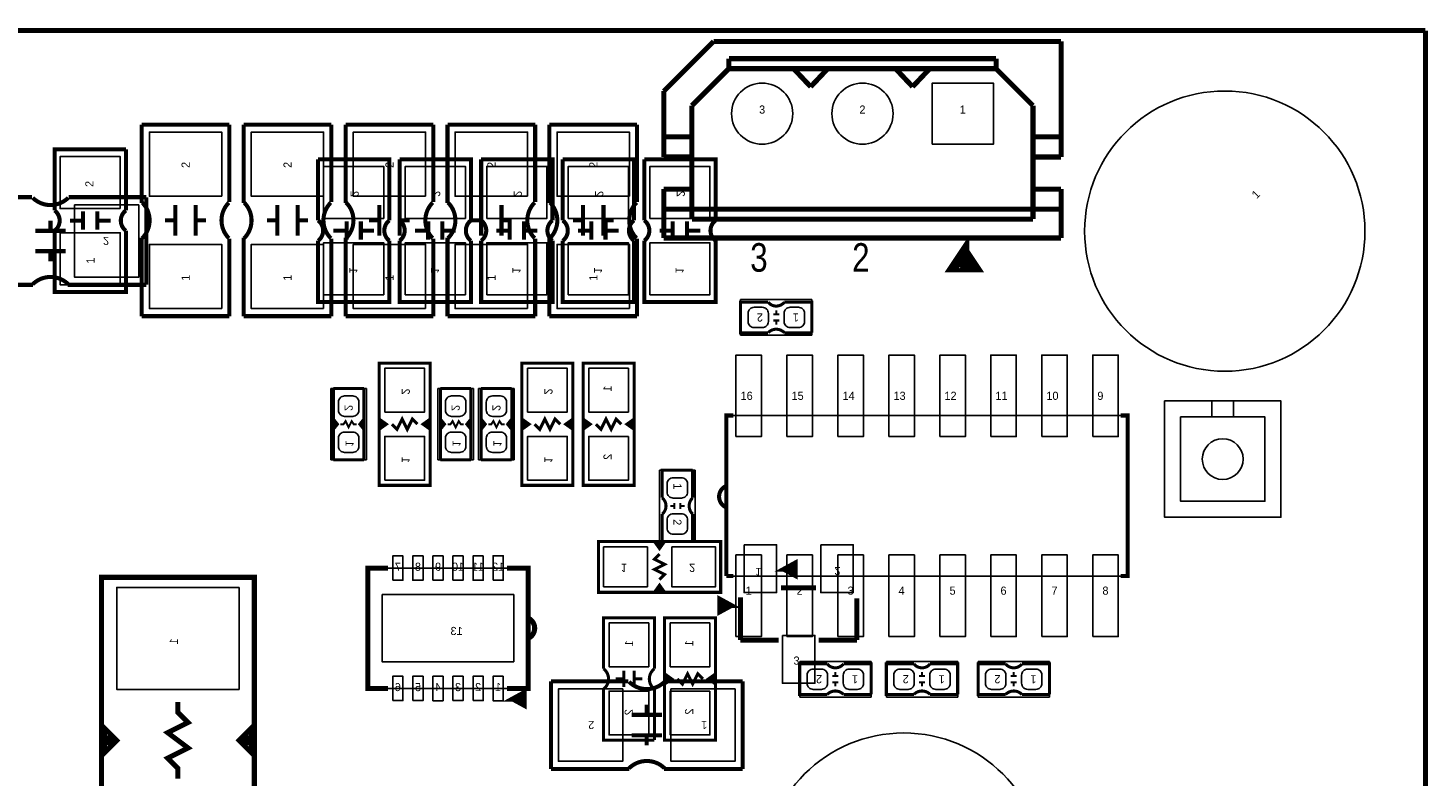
# Model space of a CAD drawing. Extents: x 0 to 180, y 0 to 69.
# Tile 14 of 15: x 62 to 97, y 50 to 69. Entities that reach past the tile are written whole.
import ezdxf
from ezdxf.enums import TextEntityAlignment as Align

# ---------------------------------------------------------------- set-up
doc = ezdxf.new("R2010")
doc.units = 0
for name, color, linetype in [('BG_OUTLINE', 254, 'CONTINUOUS'), ('PG_PIN_NUMBER', 231, 'CONTINUOUS'), ('PG_SILKSCREEN_BOTTOM', 200, 'CONTINUOUS'), ('PG_SILKSCREEN_TOP', 92, 'CONTINUOUS'), ('PIN_BOTTOM', 1, 'CONTINUOUS'), ('PIN_TOP', 150, 'CONTINUOUS')]:
    doc.layers.add(name, color=color, linetype=linetype)

msp = doc.modelspace()

# ---------------------------------------------------------------- linework, layer by layer
at = {"layer": 'BG_OUTLINE', "const_width": 0.127}
for points in [[(96.999806, 69.000116), (0, 69.000116)], [(96.999806, 0), (96.999806, 69.000116)]]:
    msp.add_lwpolyline(points, dxfattribs=at)
at = {"layer": 'PG_SILKSCREEN_BOTTOM'}
for points, const_width in [([(69.4055, 65.792096), (71.1835, 65.792096), (71.1835, 64.268096)], 0.1016), ([(69.4055, 64.268096), (69.4055, 65.792096)], 0.1016), ([(71.4375, 65.792096), (73.2155, 65.792096), (73.2155, 64.268096)], 0.1016), ([(71.4375, 64.268096), (71.4375, 65.792096)], 0.1016), ([(73.4695, 65.792096), (75.2475, 65.792096), (75.2475, 64.268096)], 0.1016), ([(73.4695, 64.268096), (73.4695, 65.792096)], 0.1016), ([(75.5015, 65.792096), (77.2795, 65.792096), (77.2795, 64.268096)], 0.1016), ([(75.5015, 64.268096), (75.5015, 65.792096)], 0.1016), ([(77.5335, 65.792096), (79.3115, 65.792096), (79.3115, 64.268096)], 0.1016), ([(77.5335, 64.268096), (77.5335, 65.792096)], 0.1016), ([(60.3504, 64.8462), (62.2808, 64.8462)], 0.1016), ([(63.1952, 64.8462), (65.1256, 64.8462)], 0.1016), ([(65.1256, 62.6618), (65.1256, 64.8462)], 0.1016), ([(62.738, 64.008), (62.738, 64.262)], 0.1016), ([(70.1167, 63.785496), (70.1167, 64.242696)], 0.1016), ([(70.4723, 63.785496), (70.4723, 64.242696)], 0.1016), ([(72.1487, 63.785496), (72.1487, 64.242696)], 0.1016), ([(72.5043, 63.785496), (72.5043, 64.242696)], 0.1016), ([(74.1807, 63.785496), (74.1807, 64.242696)], 0.1016), ([(74.5363, 63.785496), (74.5363, 64.242696)], 0.1016), ([(76.2127, 63.785496), (76.2127, 64.242696)], 0.1016), ([(76.5683, 63.785496), (76.5683, 64.242696)], 0.1016), ([(78.2447, 63.785496), (78.2447, 64.242696)], 0.1016), ([(78.6003, 63.785496), (78.6003, 64.242696)], 0.1016), ([(62.357, 64.008), (63.119, 64.008)], 0.1016), ([(70.1167, 64.014096), (69.7865, 64.014096)], 0.1016), ([(70.4723, 64.014096), (70.8025, 64.014096)], 0.1016), ([(72.1487, 64.014096), (71.8185, 64.014096)], 0.1016), ([(72.5043, 64.014096), (72.8345, 64.014096)], 0.1016), ([(74.1807, 64.014096), (73.8505, 64.014096)], 0.1016), ([(74.5363, 64.014096), (74.8665, 64.014096)], 0.1016), ([(76.2127, 64.014096), (75.8825, 64.014096)], 0.1016), ([(76.5683, 64.014096), (76.8985, 64.014096)], 0.1016), ([(78.2447, 64.014096), (77.9145, 64.014096)], 0.1016), ([(78.6003, 64.014096), (78.9305, 64.014096)], 0.1016), ([(62.357, 63.5), (63.119, 63.5)], 0.1016), ([(62.738, 63.246), (62.738, 63.5)], 0.1016), ([(62.3062, 62.6618), (60.3504, 62.6618)], 0.1016), ([(65.1256, 62.6618), (63.1698, 62.6618)], 0.1016), ([(70.9295, 60.712096), (70.9295, 57.664096), (72.1995, 57.664096), (72.1995, 60.712096), (70.9295, 60.712096)], 0.0762), ([(74.4855, 60.712096), (74.4855, 57.664096), (75.7555, 57.664096), (75.7555, 60.712096), (74.4855, 60.712096)], 0.0762), ([(77.2795, 57.664096), (77.2795, 60.712096), (76.0095, 60.712096), (76.0095, 57.664096), (77.2795, 57.664096)], 0.0762), ([(69.7865, 58.299096), (69.7865, 59.061096), (69.8881, 59.188096), (69.7865, 59.315096), (69.7865, 60.077096)], 0.0762), ([(69.7865, 60.077096), (70.5485, 60.077096)], 0.0762), ([(70.5485, 60.077096), (70.5485, 59.315096), (70.4469, 59.188096), (70.5485, 59.061096), (70.5485, 58.299096)], 0.0762), ([(72.4535, 58.299096), (72.4535, 59.061096), (72.5551, 59.188096), (72.4535, 59.315096), (72.4535, 60.077096)], 0.0762), ([(72.4535, 60.077096), (73.2155, 60.077096)], 0.0762), ([(73.2155, 60.077096), (73.2155, 59.315096), (73.1139, 59.188096), (73.2155, 59.061096), (73.2155, 58.299096)], 0.0762), ([(73.4695, 58.299096), (73.4695, 59.061096), (73.5711, 59.188096), (73.4695, 59.315096), (73.4695, 60.077096)], 0.0762), ([(73.4695, 60.077096), (74.2315, 60.077096)], 0.0762), ([(74.2315, 60.077096), (74.2315, 59.315096), (74.1299, 59.188096), (74.2315, 59.061096), (74.2315, 58.299096)], 0.0762), ([(69.7865, 59.061096), (69.7865, 59.315096)], 0.0762), ([(69.9643, 59.188096), (70.0405, 59.188096), (70.0913, 59.264296), (70.1675, 59.111896), (70.2437, 59.264296), (70.2945, 59.188096), (70.3707, 59.188096)], 0.0508), ([(70.5485, 59.061096), (70.5485, 59.315096)], 0.0762), ([(70.9295, 59.315096), (71.1073, 59.188096), (70.9295, 59.061096)], 0.0762), ([(71.882, 59.188096), (71.755, 59.315096), (71.628, 59.061096), (71.501, 59.315096), (71.374, 59.061096), (71.247, 59.188096)], 0.0762), ([(72.1995, 59.061096), (72.0217, 59.188096), (72.1995, 59.315096)], 0.0762), ([(72.4535, 59.061096), (72.4535, 59.315096)], 0.0762), ([(72.6313, 59.188096), (72.7075, 59.188096), (72.7583, 59.264296), (72.8345, 59.111896), (72.9107, 59.264296), (72.9615, 59.188096), (73.0377, 59.188096)], 0.0508), ([(73.2155, 59.061096), (73.2155, 59.315096)], 0.0762), ([(73.4695, 59.061096), (73.4695, 59.315096)], 0.0762), ([(73.6473, 59.188096), (73.7235, 59.188096), (73.7743, 59.264296), (73.8505, 59.111896), (73.9267, 59.264296), (73.9775, 59.188096), (74.0537, 59.188096)], 0.0508), ([(74.2315, 59.061096), (74.2315, 59.315096)], 0.0762), ([(74.4855, 59.315096), (74.6633, 59.188096), (74.4855, 59.061096)], 0.0762), ([(75.438, 59.188096), (75.311, 59.315096), (75.184, 59.061096), (75.057, 59.315096), (74.93, 59.061096), (74.803, 59.188096)], 0.0762), ([(75.7555, 59.061096), (75.5777, 59.188096), (75.7555, 59.315096)], 0.0762), ([(76.0095, 59.315096), (76.1873, 59.188096), (76.0095, 59.061096)], 0.0762), ([(76.327, 59.188096), (76.454, 59.061096), (76.581, 59.315096), (76.708, 59.061096), (76.835, 59.315096), (76.962, 59.188096)], 0.0762), ([(77.2795, 59.061096), (77.1017, 59.188096), (77.2795, 59.315096)], 0.0762), ([(69.8119, 59.162696), (69.8119, 59.238896)], 0.0762), ([(70.4977, 59.162696), (70.4977, 59.238896)], 0.0762), ([(71.1073, 59.188096), (70.9803, 59.188096), (70.9803, 59.238896), (70.9803, 59.137296)], 0.0762), ([(72.0217, 59.188096), (72.1487, 59.188096), (72.1487, 59.137296), (72.1487, 59.238896)], 0.0762), ([(72.4789, 59.162696), (72.4789, 59.238896)], 0.0762), ([(73.1647, 59.162696), (73.1647, 59.238896)], 0.0762), ([(73.4949, 59.162696), (73.4949, 59.238896)], 0.0762), ([(74.1807, 59.162696), (74.1807, 59.238896)], 0.0762), ([(74.6633, 59.188096), (74.5363, 59.188096), (74.5363, 59.238896), (74.5363, 59.137296)], 0.0762), ([(75.5777, 59.188096), (75.7047, 59.188096), (75.7047, 59.137296), (75.7047, 59.238896)], 0.0762), ([(76.1873, 59.188096), (76.0603, 59.188096), (76.0603, 59.238896), (76.0603, 59.137296)], 0.0762), ([(77.1017, 59.188096), (77.2287, 59.188096), (77.2287, 59.137296), (77.2287, 59.238896)], 0.0762), ([(70.5485, 58.299096), (69.7865, 58.299096)], 0.0762), ([(73.2155, 58.299096), (72.4535, 58.299096)], 0.0762), ([(74.2315, 58.299096), (73.4695, 58.299096)], 0.0762), ([(79.4385, 56.267096), (76.3905, 56.267096), (76.3905, 54.997096), (79.4385, 54.997096), (79.4385, 56.267096)], 0.0762), ([(78.0415, 56.267096), (77.9145, 56.089296), (77.7875, 56.267096)], 0.0762), ([(77.9145, 56.089296), (77.9145, 56.216296), (77.9653, 56.216296), (77.8637, 56.216296)], 0.0762), ([(77.9145, 55.314596), (78.0415, 55.441596), (77.7875, 55.568596), (78.0415, 55.695596), (77.7875, 55.822596), (77.9145, 55.949596)], 0.0762), ([(81.016602, 55.572406), (81.296002, 55.420006), (81.296002, 55.724806), (81.016602, 55.572406), (81.270602, 55.572406)], 0.127), ([(71.1454, 55.602124), (70.644004, 55.602124), (70.644004, 52.601876), (71.143876, 52.601876)], 0.127), ([(74.1172, 55.602124), (74.643996, 55.602124), (74.643996, 52.601876), (74.1172, 52.601876)], 0.127), ([(67.564, 55.372), (64.008, 55.372)], 0.127), ([(64.262, 55.372), (64.008, 55.372), (64.008, 47.244), (64.262, 47.244)], 0.127), ([(67.564, 47.244), (67.818, 47.244), (67.818, 55.372), (67.564, 55.372)], 0.127), ([(77.7875, 54.997096), (77.9145, 55.174896), (78.0415, 54.997096)], 0.0762), ([(77.9145, 55.174896), (77.9145, 55.047896), (77.8637, 55.047896), (77.9653, 55.047896)], 0.0762), ([(80.939894, 55.107586), (81.812384, 55.107586)], 0.127), ([(79.931514, 53.807614), (79.931514, 54.871112)], 0.127), ([(82.831686, 54.84622), (82.831686, 53.807614)], 0.127), ([(77.7875, 53.092096), (77.7875, 54.362096), (76.5175, 54.362096), (76.5175, 53.092096)], 0.0762), ([(79.3115, 51.314096), (79.3115, 54.362096), (78.0415, 54.362096), (78.0415, 51.314096), (79.3115, 51.314096)], 0.0762), ([(80.88122, 53.807614), (79.931514, 53.807614)], 0.127), ([(81.88198, 53.807614), (82.831686, 53.807614)], 0.127), ([(77.0255, 53.041296), (77.0255, 52.634896)], 0.0762), ([(77.2795, 53.041296), (77.2795, 52.634896)], 0.0762), ([(78.359, 52.838096), (78.486, 52.711096), (78.613, 52.965096), (78.74, 52.711096), (78.867, 52.965096), (78.994, 52.838096)], 0.0762), ([(77.0255, 52.838096), (76.8223, 52.838096)], 0.0762), ([(77.2795, 52.838096), (77.4827, 52.838096)], 0.0762), ([(78.0415, 52.965096), (78.2193, 52.838096), (78.0415, 52.711096)], 0.0762), ([(78.2193, 52.838096), (78.0923, 52.838096), (78.0923, 52.888896), (78.0923, 52.787296)], 0.0762), ([(79.3115, 52.711096), (79.1337, 52.838096), (79.3115, 52.965096)], 0.0762), ([(79.1337, 52.838096), (79.2607, 52.838096), (79.2607, 52.787296), (79.2607, 52.888896)], 0.0762), ([(71.1454, 52.601876), (71.143876, 52.601876)], 0.127), ([(74.2569, 52.338732), (74.5363, 52.186332), (74.5363, 52.491132), (74.2569, 52.338732), (74.5109, 52.338732)], 0.127), ([(76.5175, 52.584096), (76.5175, 51.314096), (77.7875, 51.314096)], 0.0762), ([(77.7875, 51.314096), (77.7875, 52.584096)], 0.0762), ([(65.913, 50.3555), (65.913, 50.6095), (65.659, 50.8635), (66.167, 51.1175), (65.659, 51.4985), (66.167, 51.7525), (65.913, 52.0065), (65.913, 52.2605)], 0.127), ([(64.008, 50.927), (64.389, 51.308), (64.008, 51.689)], 0.127), ([(67.818, 51.689), (67.437, 51.308), (67.818, 50.927)], 0.127), ([(64.0842, 51.0794), (64.0842, 51.562)], 0.127), ([(64.1604, 51.181), (64.1604, 51.435)], 0.127), ([(64.262, 51.181), (64.262, 51.435)], 0.127), ([(67.564, 51.435), (67.564, 51.181)], 0.127), ([(67.6656, 51.435), (67.6656, 51.181)], 0.127), ([(67.7418, 51.5366), (67.7418, 51.054)], 0.127)]:
    msp.add_lwpolyline(points, dxfattribs=dict(at, const_width=const_width))
for points, const_width in [([(63.1825, 64.8335, -0.413378), (62.2935, 64.8335)], 0.1016), ([(71.1835, 64.268096, 0.5), (71.1835, 63.760096), (71.1835, 62.236096), (69.4055, 62.236096), (69.4055, 63.760096)], 0.1016), ([(69.4055, 64.268096, -0.5), (69.4055, 63.760096)], 0.1016), ([(73.2155, 64.268096, 0.5), (73.2155, 63.760096), (73.2155, 62.236096), (71.4375, 62.236096), (71.4375, 63.760096)], 0.1016), ([(71.4375, 64.268096, -0.5), (71.4375, 63.760096)], 0.1016), ([(75.2475, 64.268096, 0.5), (75.2475, 63.760096), (75.2475, 62.236096), (73.4695, 62.236096), (73.4695, 63.760096)], 0.1016), ([(73.4695, 64.268096, -0.5), (73.4695, 63.760096)], 0.1016), ([(77.2795, 64.268096, 0.5), (77.2795, 63.760096), (77.2795, 62.236096), (75.5015, 62.236096), (75.5015, 63.760096)], 0.1016), ([(75.5015, 64.268096, -0.5), (75.5015, 63.760096)], 0.1016), ([(79.3115, 64.268096, 0.5), (79.3115, 63.760096), (79.3115, 62.236096), (77.5335, 62.236096), (77.5335, 63.760096)], 0.1016), ([(77.5335, 64.268096, -0.5), (77.5335, 63.760096)], 0.1016), ([(62.2935, 62.6745, -0.414028), (63.1825, 62.6745)], 0.1016), ([(74.643996, 54.351936, -0.636179), (74.643996, 53.852064)], 0.127), ([(76.5175, 52.584096, 0.5), (76.5175, 53.092096)], 0.0762), ([(77.7875, 52.584096, -0.5), (77.7875, 53.092096)], 0.0762)]:
    msp.add_lwpolyline(points, format="xyb", dxfattribs=dict(at, const_width=const_width))
for points in [[(69.723, 58.299096), (69.723, 60.077096)], [(69.723, 60.077096), (70.612, 60.077096)], [(70.612, 60.077096), (70.612, 58.299096)], [(72.39, 58.299096), (72.39, 60.077096)], [(72.39, 60.077096), (73.279, 60.077096)], [(73.279, 60.077096), (73.279, 58.299096)], [(73.406, 58.299096), (73.406, 60.077096)], [(73.406, 60.077096), (74.295, 60.077096)], [(74.295, 60.077096), (74.295, 58.299096)], [(70.612, 58.299096), (69.723, 58.299096)], [(73.279, 58.299096), (72.39, 58.299096)], [(74.295, 58.299096), (73.406, 58.299096)], [(71.1454, 55.602124), (74.1172, 55.602124)], [(74.1172, 52.601876), (71.1454, 52.601876)]]:
    msp.add_lwpolyline(points, dxfattribs=at)
at = {"layer": 'PG_SILKSCREEN_TOP'}
for points, const_width in [([(79.261208, 68.729098), (78.020926, 67.48907)], 0.127), ([(79.261208, 68.729098), (85.421216, 68.729098)], 0.127), ([(81.761076, 68.729098), (87.921084, 68.729098)], 0.127), ([(87.921084, 65.848992), (87.921084, 68.729098)], 0.127), ([(78.721204, 67.12839), (79.6417, 68.04914)], 0.127), ([(79.6417, 68.299076), (83.800188, 68.299076)], 0.127), ([(79.6417, 68.04914), (79.6417, 68.299076)], 0.127), ([(79.6417, 68.04914), (83.800188, 68.04914)], 0.127), ([(81.681066, 67.599052), (81.256124, 68.04914)], 0.127), ([(82.106008, 68.04914), (81.681066, 67.599052)], 0.127), ([(82.141822, 68.299076), (86.30031, 68.299076)], 0.127), ([(82.141822, 68.04914), (86.30031, 68.04914)], 0.127), ([(84.221066, 67.599052), (83.796124, 68.04914)], 0.127), ([(84.646008, 68.04914), (84.221066, 67.599052)], 0.127), ([(86.30031, 68.299076), (86.30031, 68.04914)], 0.127), ([(86.30031, 68.04914), (87.22106, 67.12839)], 0.127), ([(78.020926, 65.848992), (78.020926, 67.48907)], 0.127), ([(78.721204, 64.299084), (78.721204, 67.12839)], 0.127), ([(87.22106, 67.12839), (87.22106, 64.299084)], 0.127), ([(65.0113, 66.655696), (65.0113, 64.699896)], 0.1016), ([(65.0113, 66.655696), (67.1957, 66.655696)], 0.1016), ([(67.1957, 64.725296), (67.1957, 66.655696)], 0.1016), ([(67.5513, 66.655696), (67.5513, 64.699896)], 0.1016), ([(67.5513, 66.655696), (69.7357, 66.655696)], 0.1016), ([(69.7357, 64.725296), (69.7357, 66.655696)], 0.1016), ([(70.0913, 66.655696), (70.0913, 64.699896)], 0.1016), ([(70.0913, 66.655696), (72.2757, 66.655696)], 0.1016), ([(72.2757, 64.725296), (72.2757, 66.655696)], 0.1016), ([(72.6313, 66.655696), (72.6313, 64.699896)], 0.1016), ([(72.6313, 66.655696), (74.8157, 66.655696)], 0.1016), ([(74.8157, 64.725296), (74.8157, 66.655696)], 0.1016), ([(75.1713, 66.655696), (75.1713, 64.699896)], 0.1016), ([(75.1713, 66.655696), (77.3557, 66.655696)], 0.1016), ([(77.3557, 64.725296), (77.3557, 66.655696)], 0.1016), ([(78.020926, 66.348864), (78.721204, 66.348864)], 0.127), ([(87.22106, 66.348864), (87.921084, 66.348864)], 0.127), ([(64.6176, 66.04), (62.8396, 66.04), (62.8396, 64.516)], 0.1016), ([(64.6176, 64.516), (64.6176, 66.04)], 0.1016), ([(78.020926, 65.848992), (78.721204, 65.848992)], 0.127), ([(87.921084, 65.848992), (87.22106, 65.848992)], 0.127), ([(78.721204, 65.049146), (78.020926, 65.049146)], 0.127), ([(78.020926, 65.049146), (78.020926, 63.829184)], 0.127), ([(87.22106, 65.049146), (87.921084, 65.049146)], 0.127), ([(87.921084, 63.829184), (87.921084, 65.049146)], 0.127), ([(63.5508, 64.0334), (63.5508, 64.4906)], 0.1016), ([(63.9064, 64.0334), (63.9064, 64.4906)], 0.1016), ([(65.8495, 63.887096), (65.8495, 64.649096)], 0.1016), ([(66.3575, 63.887096), (66.3575, 64.649096)], 0.1016), ([(68.3895, 63.887096), (68.3895, 64.649096)], 0.1016), ([(68.8975, 63.887096), (68.8975, 64.649096)], 0.1016), ([(70.9295, 63.887096), (70.9295, 64.649096)], 0.1016), ([(71.4375, 63.887096), (71.4375, 64.649096)], 0.1016), ([(73.4695, 63.887096), (73.4695, 64.649096)], 0.1016), ([(73.9775, 63.887096), (73.9775, 64.649096)], 0.1016), ([(76.0095, 63.887096), (76.0095, 64.649096)], 0.1016), ([(76.5175, 63.887096), (76.5175, 64.649096)], 0.1016), ([(85.421216, 64.54902), (78.020926, 64.54902)], 0.127), ([(87.921084, 64.54902), (80.521048, 64.54902)], 0.127), ([(63.5508, 64.262), (63.2206, 64.262)], 0.1016), ([(63.9064, 64.262), (64.2366, 64.262)], 0.1016), ([(65.5955, 64.268096), (65.8495, 64.268096)], 0.1016), ([(66.3575, 64.268096), (66.6115, 64.268096)], 0.1016), ([(68.1355, 64.268096), (68.3895, 64.268096)], 0.1016), ([(68.8975, 64.268096), (69.1515, 64.268096)], 0.1016), ([(70.6755, 64.268096), (70.9295, 64.268096)], 0.1016), ([(71.4375, 64.268096), (71.6915, 64.268096)], 0.1016), ([(73.2155, 64.268096), (73.4695, 64.268096)], 0.1016), ([(73.9775, 64.268096), (74.2315, 64.268096)], 0.1016), ([(75.7555, 64.268096), (76.0095, 64.268096)], 0.1016), ([(76.5175, 64.268096), (76.7715, 64.268096)], 0.1016), ([(84.721192, 64.299084), (78.721204, 64.299084)], 0.127), ([(87.22106, 64.299084), (81.221072, 64.299084)], 0.127), ([(65.0113, 63.836296), (65.0113, 61.880496)], 0.1016), ([(67.1957, 61.880496), (67.1957, 63.810896)], 0.1016), ([(67.5513, 63.836296), (67.5513, 61.880496)], 0.1016), ([(69.7357, 61.880496), (69.7357, 63.810896)], 0.1016), ([(70.0913, 63.836296), (70.0913, 61.880496)], 0.1016), ([(72.2757, 61.880496), (72.2757, 63.810896)], 0.1016), ([(72.6313, 63.836296), (72.6313, 61.880496)], 0.1016), ([(74.8157, 61.880496), (74.8157, 63.810896)], 0.1016), ([(75.1713, 63.836296), (75.1713, 61.880496)], 0.1016), ([(77.3557, 61.880496), (77.3557, 63.810896)], 0.1016), ([(85.421216, 63.829184), (78.020926, 63.829184)], 0.127), ([(87.921084, 63.829184), (80.521048, 63.829184)], 0.127), ([(85.5091, 63.484252), (85.7631, 63.103252), (85.2551, 63.103252), (85.5091, 63.484252), (85.5091, 63.103252)], 0.254), ([(80.6196, 61.468), (79.9338, 61.468), (79.9338, 62.23), (80.6196, 62.23)], 0.0762), ([(81.7118, 61.468), (81.7118, 62.23), (81.026, 62.23)], 0.0762), ([(65.0113, 61.880496), (67.1957, 61.880496)], 0.1016), ([(67.5513, 61.880496), (69.7357, 61.880496)], 0.1016), ([(70.0913, 61.880496), (72.2757, 61.880496)], 0.1016), ([(72.6313, 61.880496), (74.8157, 61.880496)], 0.1016), ([(75.1713, 61.880496), (77.3557, 61.880496)], 0.1016), ([(80.7466, 61.9252), (80.899, 61.9252)], 0.0508), ([(80.7466, 61.7728), (80.899, 61.7728)], 0.0508), ([(80.8228, 62.0268), (80.8228, 61.9252)], 0.0508), ([(80.8228, 61.7728), (80.8228, 61.6712)], 0.0508), ([(81.7118, 61.468), (81.026, 61.468)], 0.0762), ([(79.756, 59.403996), (79.58201, 59.403996), (79.58201, 55.404004)], 0.1016), ([(89.408, 59.403996), (89.58199, 59.403996), (89.58199, 55.404004), (89.408, 55.404004)], 0.1016), ([(78.74, 58.039), (77.978, 58.039), (77.978, 57.3532)], 0.0762), ([(78.74, 58.039), (78.74, 57.3532)], 0.0762), ([(78.2828, 57.0738), (78.2828, 57.2262)], 0.0508), ([(78.4352, 57.0738), (78.4352, 57.2262)], 0.0508), ([(78.74, 56.9468), (78.74, 56.261), (77.978, 56.261), (77.978, 56.9468)], 0.0762), ([(78.1812, 57.15), (78.2828, 57.15)], 0.0508), ([(78.4352, 57.15), (78.5368, 57.15)], 0.0508), ([(79.58201, 55.404004), (79.756, 55.404004)], 0.1016), ([(79.70012, 54.668674), (79.42072, 54.516274), (79.42072, 54.821074), (79.70012, 54.668674), (79.44612, 54.668674)], 0.127), ([(82.0928, 52.451), (81.407, 52.451), (81.407, 53.213), (82.0928, 53.213)], 0.0762), ([(82.296, 53.0098), (82.296, 52.9082)], 0.0508), ([(83.185, 52.451), (83.185, 53.213), (82.4992, 53.213)], 0.0762), ([(84.2518, 52.451), (83.566, 52.451), (83.566, 53.213), (84.2518, 53.213)], 0.0762), ([(84.455, 53.0098), (84.455, 52.9082)], 0.0508), ([(85.344, 52.451), (85.344, 53.213), (84.6582, 53.213)], 0.0762), ([(86.5378, 52.451), (85.852, 52.451), (85.852, 53.213), (86.5378, 53.213)], 0.0762), ([(86.741, 53.0098), (86.741, 52.9082)], 0.0508), ([(87.63, 52.451), (87.63, 53.213), (86.9442, 53.213)], 0.0762), ([(75.2094, 50.5968), (75.2094, 52.7812)], 0.1016), ([(77.1398, 52.7812), (75.2094, 52.7812)], 0.1016), ([(79.9846, 52.7812), (78.0542, 52.7812)], 0.1016), ([(79.9846, 50.5968), (79.9846, 52.7812)], 0.1016), ([(82.2198, 52.9082), (82.3722, 52.9082)], 0.0508), ([(82.2198, 52.7558), (82.3722, 52.7558)], 0.0508), ([(82.296, 52.7558), (82.296, 52.6542)], 0.0508), ([(84.3788, 52.9082), (84.5312, 52.9082)], 0.0508), ([(84.3788, 52.7558), (84.5312, 52.7558)], 0.0508), ([(84.455, 52.7558), (84.455, 52.6542)], 0.0508), ([(86.6648, 52.9082), (86.8172, 52.9082)], 0.0508), ([(86.6648, 52.7558), (86.8172, 52.7558)], 0.0508), ([(86.741, 52.7558), (86.741, 52.6542)], 0.0508), ([(83.185, 52.451), (82.4992, 52.451)], 0.0762), ([(85.344, 52.451), (84.6582, 52.451)], 0.0762), ([(87.63, 52.451), (86.9442, 52.451)], 0.0762), ([(77.978, 51.943), (77.216, 51.943)], 0.1016), ([(77.597, 51.943), (77.597, 52.197)], 0.1016), ([(77.978, 51.435), (77.216, 51.435)], 0.1016), ([(77.597, 51.181), (77.597, 51.435)], 0.1016), ([(75.2094, 50.5968), (77.1652, 50.5968)], 0.1016), ([(78.0288, 50.5968), (79.9846, 50.5968)], 0.1016)]:
    msp.add_lwpolyline(points, dxfattribs=dict(at, const_width=const_width))
for points, const_width in [([(62.8396, 64.516, -0.5), (62.8396, 64.008), (62.8396, 62.484), (64.6176, 62.484), (64.6176, 64.008)], 0.1016), ([(64.6176, 64.516, 0.5), (64.6176, 64.008)], 0.1016), ([(65.024, 63.823596, 0.414028), (65.024, 64.712596)], 0.1016), ([(67.183, 64.712596, 0.413378), (67.183, 63.823596)], 0.1016), ([(67.564, 63.823596, 0.414028), (67.564, 64.712596)], 0.1016), ([(69.723, 64.712596, 0.413378), (69.723, 63.823596)], 0.1016), ([(70.104, 63.823596, 0.414028), (70.104, 64.712596)], 0.1016), ([(72.263, 64.712596, 0.413378), (72.263, 63.823596)], 0.1016), ([(72.644, 63.823596, 0.414028), (72.644, 64.712596)], 0.1016), ([(74.803, 64.712596, 0.413378), (74.803, 63.823596)], 0.1016), ([(75.184, 63.823596, 0.414028), (75.184, 64.712596)], 0.1016), ([(77.343, 64.712596, 0.413378), (77.343, 63.823596)], 0.1016), ([(80.6196, 62.23, 0.480625), (81.026, 62.23)], 0.0762), ([(80.6196, 61.468, -0.428966), (81.026, 61.468)], 0.0762), ([(79.551276, 57.635648, 0.600151), (79.551276, 57.127648)], 0.1016), ([(77.978, 56.9468, 0.480625), (77.978, 57.3532)], 0.0762), ([(78.74, 56.9468, -0.428966), (78.74, 57.3532)], 0.0762), ([(82.0928, 53.213, 0.480625), (82.4992, 53.213)], 0.0762), ([(84.2518, 53.213, 0.480625), (84.6582, 53.213)], 0.0762), ([(86.5378, 53.213, 0.480625), (86.9442, 53.213)], 0.0762), ([(77.1525, 52.7685, 0.413378), (78.0415, 52.7685)], 0.1016), ([(82.0928, 52.451, -0.428966), (82.4992, 52.451)], 0.0762), ([(84.2518, 52.451, -0.428966), (84.6582, 52.451)], 0.0762), ([(86.5378, 52.451, -0.428966), (86.9442, 52.451)], 0.0762), ([(78.0415, 50.6095, 0.414028), (77.1525, 50.6095)], 0.1016)]:
    msp.add_lwpolyline(points, format="xyb", dxfattribs=dict(at, const_width=const_width))
for points in [[(81.7118, 62.2935), (79.9338, 62.2935)], [(79.9338, 62.2935), (79.9338, 61.4045)], [(81.7118, 61.4045), (81.7118, 62.2935)], [(79.9338, 61.4045), (81.7118, 61.4045)], [(79.756, 59.403996), (89.408, 59.403996)], [(77.9145, 58.039), (77.9145, 56.261)], [(78.8035, 58.039), (77.9145, 58.039)], [(78.8035, 56.261), (78.8035, 58.039)], [(77.9145, 56.261), (78.8035, 56.261)], [(89.408, 55.404004), (79.756, 55.404004)], [(83.185, 53.2765), (81.407, 53.2765)], [(81.407, 53.2765), (81.407, 52.3875)], [(83.185, 52.3875), (83.185, 53.2765)], [(85.344, 53.2765), (83.566, 53.2765)], [(83.566, 53.2765), (83.566, 52.3875)], [(85.344, 52.3875), (85.344, 53.2765)], [(87.63, 53.2765), (85.852, 53.2765)], [(85.852, 53.2765), (85.852, 52.3875)], [(87.63, 52.3875), (87.63, 53.2765)], [(81.407, 52.3875), (83.185, 52.3875)], [(83.566, 52.3875), (85.344, 52.3875)], [(85.852, 52.3875), (87.63, 52.3875)]]:
    msp.add_lwpolyline(points, dxfattribs=at)
at = {"layer": 'PIN_BOTTOM'}
for points in [[(84.709, 66.167), (84.709, 67.691), (86.233, 67.691), (86.233, 66.167)], [(69.5452, 64.316356), (71.0438, 64.316356), (71.0438, 65.611756), (69.5452, 65.611756)], [(71.5772, 64.316356), (73.0758, 64.316356), (73.0758, 65.611756), (71.5772, 65.611756)], [(73.6092, 64.316356), (75.1078, 64.316356), (75.1078, 65.611756), (73.6092, 65.611756)], [(75.6412, 64.316356), (77.1398, 64.316356), (77.1398, 65.611756), (75.6412, 65.611756)], [(77.6732, 64.316356), (79.1718, 64.316356), (79.1718, 65.611756), (77.6732, 65.611756)], [(63.337948, 64.6557), (63.337948, 62.8523), (64.938148, 62.8523), (64.938148, 64.6557)], [(69.5452, 62.416436), (71.0438, 62.416436), (71.0438, 63.711836), (69.5452, 63.711836)], [(71.5772, 62.416436), (73.0758, 62.416436), (73.0758, 63.711836), (71.5772, 63.711836)], [(73.6092, 62.416436), (75.1078, 62.416436), (75.1078, 63.711836), (73.6092, 63.711836)], [(75.6412, 62.416436), (77.1398, 62.416436), (77.1398, 63.711836), (75.6412, 63.711836)], [(77.6732, 62.416436), (79.1718, 62.416436), (79.1718, 63.711836), (77.6732, 63.711836)], [(71.0692, 59.49188), (72.0598, 59.49188), (72.0598, 60.58408), (71.0692, 60.58408)], [(74.6252, 59.49188), (75.6158, 59.49188), (75.6158, 60.58408), (74.6252, 60.58408)], [(77.1398, 60.58408), (76.1492, 60.58408), (76.1492, 59.49188), (77.1398, 59.49188)], [(93.398086, 56.868314), (93.398086, 59.768486), (91.677998, 59.768486), (91.677998, 59.368436), (92.998036, 59.368436), (92.998036, 57.268364), (90.897964, 57.268364), (90.897964, 59.368436), (91.676982, 59.368436), (91.676982, 59.768486), (90.497914, 59.768486), (90.497914, 56.868314)], [(71.0692, 57.792112), (72.0598, 57.792112), (72.0598, 58.884312), (71.0692, 58.884312)], [(74.6252, 57.792112), (75.6158, 57.792112), (75.6158, 58.884312), (74.6252, 58.884312)], [(77.1398, 58.884312), (76.1492, 58.884312), (76.1492, 57.792112), (77.1398, 57.792112)], [(80.02016, 56.1848), (80.02016, 54.991), (80.83296, 54.991), (80.83296, 56.1848)], [(81.93024, 56.1848), (81.93024, 54.991), (82.74304, 54.991), (82.74304, 56.1848)], [(71.267066, 55.297324), (71.521066, 55.297324), (71.521066, 55.906924), (71.267066, 55.906924)], [(72.020938, 55.906924), (71.766938, 55.906924), (71.766938, 55.297324), (72.020938, 55.297324)], [(72.26681, 55.297324), (72.52081, 55.297324), (72.52081, 55.906924), (72.26681, 55.906924)], [(72.766936, 55.297324), (73.020936, 55.297324), (73.020936, 55.906924), (72.766936, 55.906924)], [(73.521824, 55.906924), (73.267824, 55.906924), (73.267824, 55.297324), (73.521824, 55.297324)], [(73.766934, 55.298086), (74.020934, 55.298086), (74.020934, 55.907686), (73.766934, 55.907686)], [(76.518516, 56.127396), (76.518516, 55.136796), (77.610716, 55.136796), (77.610716, 56.127396)], [(78.218284, 56.127396), (78.218284, 55.136796), (79.310484, 55.136796), (79.310484, 56.127396)], [(67.437, 55.118), (64.389, 55.118), (64.389, 52.578), (67.437, 52.578)], [(74.2823, 53.2638), (74.2823, 54.9402), (71.0057, 54.9402), (71.0057, 53.2638)], [(77.6478, 54.23408), (76.6572, 54.23408), (76.6572, 53.14188), (77.6478, 53.14188)], [(79.1718, 54.23408), (78.1812, 54.23408), (78.1812, 53.14188), (79.1718, 53.14188)], [(80.9752, 53.9242), (80.9752, 52.7304), (81.788, 52.7304), (81.788, 53.9242)], [(71.267066, 52.297076), (71.521066, 52.297076), (71.521066, 52.906676), (71.267066, 52.906676)], [(71.766938, 52.297076), (72.020938, 52.297076), (72.020938, 52.906676), (71.766938, 52.906676)], [(72.26681, 52.296314), (72.52081, 52.296314), (72.52081, 52.905914), (72.26681, 52.905914)], [(72.766936, 52.297076), (73.020936, 52.297076), (73.020936, 52.906676), (72.766936, 52.906676)], [(73.267062, 52.297076), (73.521062, 52.297076), (73.521062, 52.906676), (73.267062, 52.906676)], [(74.02195, 52.905914), (73.76795, 52.905914), (73.76795, 52.296314), (74.02195, 52.296314)], [(77.6478, 52.534312), (76.6572, 52.534312), (76.6572, 51.442112), (77.6478, 51.442112)], [(79.1718, 52.534312), (78.1812, 52.534312), (78.1812, 51.442112), (79.1718, 51.442112)]]:
    msp.add_lwpolyline(points, close=True, dxfattribs=at)
for points in [[(70.0659, 59.383676, -0.414214), (69.9135, 59.536076), (69.9135, 59.739276, -0.414214), (70.0659, 59.891676), (70.2691, 59.891676, -0.414214), (70.4215, 59.739276), (70.4215, 59.536076, -0.414214), (70.2691, 59.383676)], [(72.7329, 59.383676, -0.414214), (72.5805, 59.536076), (72.5805, 59.739276, -0.414214), (72.7329, 59.891676), (72.9361, 59.891676, -0.414214), (73.0885, 59.739276), (73.0885, 59.536076, -0.414214), (72.9361, 59.383676)], [(73.7489, 59.383676, -0.414214), (73.5965, 59.536076), (73.5965, 59.739276, -0.414214), (73.7489, 59.891676), (73.9521, 59.891676, -0.414214), (74.1045, 59.739276), (74.1045, 59.536076, -0.414214), (73.9521, 59.383676)], [(70.0659, 58.484516, -0.414214), (69.9135, 58.636916), (69.9135, 58.840116, -0.414214), (70.0659, 58.992516), (70.2691, 58.992516, -0.414214), (70.4215, 58.840116), (70.4215, 58.636916, -0.414214), (70.2691, 58.484516)], [(72.7329, 58.484516, -0.414214), (72.5805, 58.636916), (72.5805, 58.840116, -0.414214), (72.7329, 58.992516), (72.9361, 58.992516, -0.414214), (73.0885, 58.840116), (73.0885, 58.636916, -0.414214), (72.9361, 58.484516)], [(73.7489, 58.484516, -0.414214), (73.5965, 58.636916), (73.5965, 58.840116, -0.414214), (73.7489, 58.992516), (73.9521, 58.992516, -0.414214), (74.1045, 58.840116), (74.1045, 58.636916, -0.414214), (73.9521, 58.484516)]]:
    msp.add_lwpolyline(points, format="xyb", close=True, dxfattribs=at)
for centre, radius in [((80.47101, 66.929), 0.762), ((82.971132, 66.929), 0.762), ((92.00007, 64.000126), 3.4925), ((91.948, 58.3184), 0.508), ((84.000086, 47.999904), 3.4925)]:
    msp.add_circle(centre, radius, dxfattribs=at)
at = {"layer": 'PIN_TOP'}
for points in [[(84.709, 66.167), (84.709, 67.691), (86.233, 67.691), (86.233, 66.167)], [(67.0052, 64.868044), (65.2018, 64.868044), (65.2018, 66.468244), (67.0052, 66.468244)], [(69.5452, 64.868044), (67.7418, 64.868044), (67.7418, 66.468244), (69.5452, 66.468244)], [(72.0852, 64.868044), (70.2818, 64.868044), (70.2818, 66.468244), (72.0852, 66.468244)], [(74.6252, 64.868044), (72.8218, 64.868044), (72.8218, 66.468244), (74.6252, 66.468244)], [(77.1652, 64.868044), (75.3618, 64.868044), (75.3618, 66.468244), (77.1652, 66.468244)], [(64.4779, 64.56426), (62.9793, 64.56426), (62.9793, 65.85966), (64.4779, 65.85966)], [(64.4779, 62.66434), (62.9793, 62.66434), (62.9793, 63.95974), (64.4779, 63.95974)], [(67.0052, 62.067948), (65.2018, 62.067948), (65.2018, 63.668148), (67.0052, 63.668148)], [(69.5452, 62.067948), (67.7418, 62.067948), (67.7418, 63.668148), (69.5452, 63.668148)], [(72.0852, 62.067948), (70.2818, 62.067948), (70.2818, 63.668148), (72.0852, 63.668148)], [(74.6252, 62.067948), (72.8218, 62.067948), (72.8218, 63.668148), (74.6252, 63.668148)], [(77.1652, 62.067948), (75.3618, 62.067948), (75.3618, 63.668148), (77.1652, 63.668148)], [(79.8195, 58.87974), (79.8195, 60.91174), (80.4545, 60.91174), (80.4545, 58.87974)], [(81.0895, 58.87974), (81.0895, 60.91174), (81.7245, 60.91174), (81.7245, 58.87974)], [(82.3595, 58.87974), (82.3595, 60.91174), (82.9945, 60.91174), (82.9945, 58.87974)], [(83.6295, 58.87974), (83.6295, 60.91174), (84.2645, 60.91174), (84.2645, 58.87974)], [(84.8995, 58.87974), (84.8995, 60.91174), (85.5345, 60.91174), (85.5345, 58.87974)], [(86.1695, 58.87974), (86.1695, 60.91174), (86.8045, 60.91174), (86.8045, 58.87974)], [(87.4395, 58.87974), (87.4395, 60.91174), (88.0745, 60.91174), (88.0745, 58.87974)], [(88.7095, 58.87974), (88.7095, 60.91174), (89.3445, 60.91174), (89.3445, 58.87974)], [(90.497914, 56.868314), (90.497914, 59.768486), (92.218002, 59.768486), (92.218002, 59.368436), (90.897964, 59.368436), (90.897964, 57.268364), (92.998036, 57.268364), (92.998036, 59.368436), (92.219018, 59.368436), (92.219018, 59.768486), (93.398086, 59.768486), (93.398086, 56.868314)], [(79.8195, 53.89626), (79.8195, 55.92826), (80.4545, 55.92826), (80.4545, 53.89626)], [(81.0895, 53.89626), (81.0895, 55.92826), (81.7245, 55.92826), (81.7245, 53.89626)], [(82.3595, 53.89626), (82.3595, 55.92826), (82.9945, 55.92826), (82.9945, 53.89626)], [(83.6295, 53.89626), (83.6295, 55.92826), (84.2645, 55.92826), (84.2645, 53.89626)], [(84.8995, 53.89626), (84.8995, 55.92826), (85.5345, 55.92826), (85.5345, 53.89626)], [(86.1695, 53.89626), (86.1695, 55.92826), (86.8045, 55.92826), (86.8045, 53.89626)], [(87.4395, 53.89626), (87.4395, 55.92826), (88.0745, 55.92826), (88.0745, 53.89626)], [(88.7095, 53.89626), (88.7095, 55.92826), (89.3445, 55.92826), (89.3445, 53.89626)], [(76.997052, 52.5907), (76.997052, 50.7873), (75.396852, 50.7873), (75.396852, 52.5907)], [(79.797148, 52.5907), (79.797148, 50.7873), (78.196948, 50.7873), (78.196948, 52.5907)]]:
    msp.add_lwpolyline(points, close=True, dxfattribs=at)
for points in [[(80.62722, 61.9506, 0.414214), (80.47482, 62.103), (80.27162, 62.103, 0.414214), (80.11922, 61.9506), (80.11922, 61.7474, 0.414214), (80.27162, 61.595), (80.47482, 61.595, 0.414214), (80.62722, 61.7474)], [(81.52638, 61.9506, 0.414214), (81.37398, 62.103), (81.17078, 62.103, 0.414214), (81.01838, 61.9506), (81.01838, 61.7474, 0.414214), (81.17078, 61.595), (81.37398, 61.595, 0.414214), (81.52638, 61.7474)], [(78.2574, 57.85358, 0.414214), (78.105, 57.70118), (78.105, 57.49798, 0.414214), (78.2574, 57.34558), (78.4606, 57.34558, 0.414214), (78.613, 57.49798), (78.613, 57.70118, 0.414214), (78.4606, 57.85358)], [(78.2574, 56.95442, 0.414214), (78.105, 56.80202), (78.105, 56.59882, 0.414214), (78.2574, 56.44642), (78.4606, 56.44642, 0.414214), (78.613, 56.59882), (78.613, 56.80202, 0.414214), (78.4606, 56.95442)], [(82.10042, 52.9336, 0.414214), (81.94802, 53.086), (81.74482, 53.086, 0.414214), (81.59242, 52.9336), (81.59242, 52.7304, 0.414214), (81.74482, 52.578), (81.94802, 52.578, 0.414214), (82.10042, 52.7304)], [(82.99958, 52.9336, 0.414214), (82.84718, 53.086), (82.64398, 53.086, 0.414214), (82.49158, 52.9336), (82.49158, 52.7304, 0.414214), (82.64398, 52.578), (82.84718, 52.578, 0.414214), (82.99958, 52.7304)], [(84.25942, 52.9336, 0.414214), (84.10702, 53.086), (83.90382, 53.086, 0.414214), (83.75142, 52.9336), (83.75142, 52.7304, 0.414214), (83.90382, 52.578), (84.10702, 52.578, 0.414214), (84.25942, 52.7304)], [(85.15858, 52.9336, 0.414214), (85.00618, 53.086), (84.80298, 53.086, 0.414214), (84.65058, 52.9336), (84.65058, 52.7304, 0.414214), (84.80298, 52.578), (85.00618, 52.578, 0.414214), (85.15858, 52.7304)], [(86.54542, 52.9336, 0.414214), (86.39302, 53.086), (86.18982, 53.086, 0.414214), (86.03742, 52.9336), (86.03742, 52.7304, 0.414214), (86.18982, 52.578), (86.39302, 52.578, 0.414214), (86.54542, 52.7304)], [(87.44458, 52.9336, 0.414214), (87.29218, 53.086), (87.08898, 53.086, 0.414214), (86.93658, 52.9336), (86.93658, 52.7304, 0.414214), (87.08898, 52.578), (87.29218, 52.578, 0.414214), (87.44458, 52.7304)]]:
    msp.add_lwpolyline(points, format="xyb", close=True, dxfattribs=at)
for centre, radius in [((80.47101, 66.929), 0.762), ((82.971132, 66.929), 0.762), ((92.00007, 64.000126), 3.4925), ((91.948, 58.3184), 0.508), ((84.000086, 47.999904), 3.4925)]:
    msp.add_circle(centre, radius, dxfattribs=at)

# ---------------------------------------------------------------- texts
at = {"layer": 'PG_PIN_NUMBER'}
for s, p in [('3', (80.47101, 66.929)), ('2', (82.971132, 66.929)), ('1', (85.471, 66.929))]:
    msp.add_text(s, height=0.2032, dxfattribs=at).set_placement(p, align=Align.CENTER)
for s, rotation, p in [('2', 90, (66.20764, 65.576196)), ('2', 90, (68.74764, 65.576196)), ('2', 90, (71.28764, 65.576196)), ('2', 90, (73.82764, 65.576196)), ('2', 90, (76.36764, 65.576196)), ('2', 90, (63.80861, 65.101978)), ('1', 90, (63.838582, 63.191898)), ('1', 90, (66.20764, 62.761876)), ('1', 90, (68.74764, 62.761876)), ('1', 90, (71.28764, 62.761876)), ('1', 90, (73.82764, 62.761876)), ('1', 90, (76.36764, 62.761876)), ('2', 180, (80.4926, 61.9506)), ('1', 180, (81.387442, 61.94806)), ('1', 270, (78.25994, 57.714642)), ('2', 270, (78.2574, 56.8198)), ('2', 180, (81.9658, 52.9336)), ('1', 180, (82.860642, 52.93106)), ('2', 180, (84.1248, 52.9336)), ('1', 180, (85.019642, 52.93106)), ('2', 180, (86.4108, 52.9336)), ('1', 180, (87.305642, 52.93106)), ('2', 180, (76.2889, 51.79314)), ('1', 180, (79.10322, 51.79314))]:
    msp.add_text(s, height=0.2032, rotation=rotation, dxfattribs=at).set_placement(p)
at = {"layer": 'PG_PIN_NUMBER', "text_generation_flag": 2}
for s, rotation, p in [('2', 270, (70.21449, 64.854074)), ('2', 270, (72.24649, 64.854074)), ('2', 270, (74.27849, 64.854074)), ('2', 270, (76.31049, 64.854074)), ('2', 270, (78.34249, 64.854074)), ('2', 180, (64.0461, 63.85814)), ('1', 270, (70.184518, 62.943994)), ('1', 270, (72.216518, 62.943994)), ('1', 270, (74.248518, 62.943994)), ('1', 270, (76.280518, 62.943994)), ('1', 270, (78.312518, 62.943994)), ('2', 270, (71.4883, 59.924696)), ('2', 270, (75.0443, 59.924696)), ('1', 90, (76.7207, 60.153296)), ('2', 270, (70.0659, 59.518296)), ('2', 270, (72.7329, 59.518296)), ('2', 270, (73.7489, 59.518296)), ('1', 270, (70.0913, 58.629296)), ('1', 270, (72.7583, 58.629296)), ('1', 270, (73.7743, 58.629296)), ('1', 270, (71.4883, 58.222896)), ('1', 270, (75.0443, 58.222896)), ('2', 90, (76.7207, 58.451496)), ('1', 180, (76.9493, 55.708296)), ('2', 180, (78.6511, 55.708296)), ('1', 180, (80.301592, 55.607712)), ('2', 180, (82.271616, 55.627524)), ('1', 90, (65.913, 53.848)), ('1', 90, (77.255116, 53.799994)), ('1', 90, (78.7527, 53.803296)), ('3', 180, (81.251552, 53.397658)), ('2', 90, (77.248004, 52.084224)), ('2', 90, (78.7527, 52.101496))]:
    msp.add_text(s, height=0.2032, rotation=rotation, dxfattribs=at).set_placement(p)
at = {"layer": 'PG_PIN_NUMBER'}
msp.add_text('1', height=0.2032, rotation=45, dxfattribs=at).set_placement((92.898214, 64.89827), align=Align.RIGHT)
for s, p in [('16', (79.9338, 59.79414)), ('15', (81.2038, 59.79414)), ('14', (82.4738, 59.79414)), ('13', (83.7438, 59.79414)), ('12', (85.0138, 59.79414)), ('11', (86.2838, 59.79414)), ('10', (87.5538, 59.79414)), ('9', (88.8238, 59.79414)), ('1', (80.0608, 54.93766)), ('2', (81.3308, 54.93766)), ('3', (82.6008, 54.93766)), ('4', (83.8708, 54.93766)), ('5', (85.1408, 54.93766)), ('6', (86.4108, 54.93766)), ('7', (87.6808, 54.93766)), ('8', (88.9508, 54.93766))]:
    msp.add_text(s, height=0.2032, dxfattribs=at).set_placement(p)
at = {"layer": 'PG_PIN_NUMBER', "text_generation_flag": 2}
for s, p in [('7', (71.394066, 55.534306)), ('8', (71.893938, 55.534306)), ('9', (72.394064, 55.534306)), ('10', (72.893936, 55.534306)), ('11', (73.394062, 55.534306)), ('12', (73.893934, 55.534306)), ('6', (71.394066, 52.534312)), ('5', (71.893938, 52.534312)), ('4', (72.394064, 52.534312)), ('3', (72.893936, 52.534312)), ('2', (73.394062, 52.534312)), ('1', (73.893934, 52.534312))]:
    msp.add_text(s, height=0.2032, dxfattribs=at).set_placement(p, align=Align.CENTER)
msp.add_text('13', height=0.2032, dxfattribs=at).set_placement((72.7075, 53.932582), align=Align.RIGHT)
at = {"layer": 'PG_SILKSCREEN_TOP', "width": 0.821429}
for s, p in [('3', (80.391, 62.988952)), ('2', (82.931, 62.988952))]:
    msp.add_text(s, height=0.7112, dxfattribs=at).set_placement(p, align=Align.CENTER)

doc.saveas('drawing.dxf')
